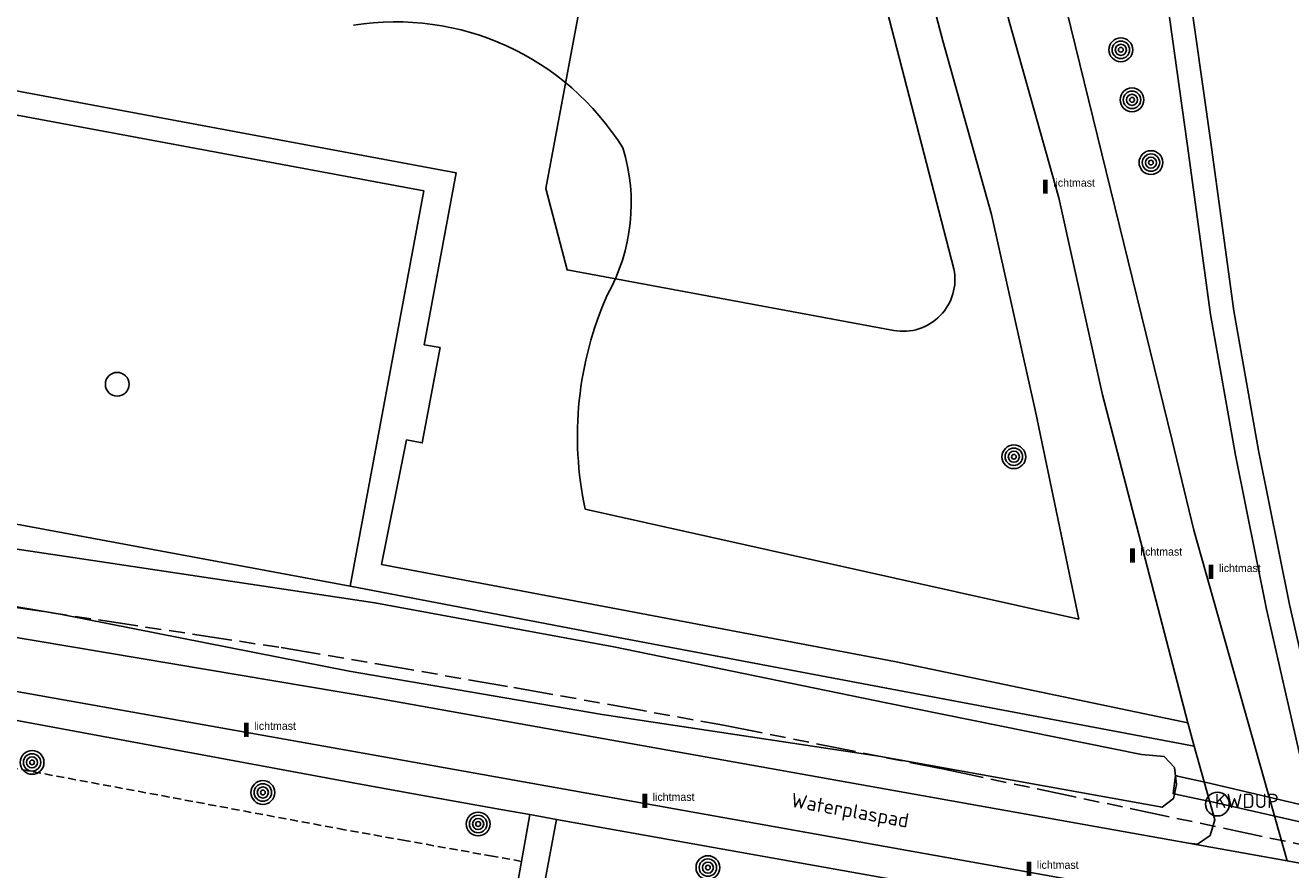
# Model space of a CAD drawing. Extents: x 168491 to 169507, y 481494 to 482503.
# Tile 32 of 108: x 168793 to 168873, y 482079 to 482133. Entities that reach past the tile are written whole.
import ezdxf
from ezdxf.enums import TextEntityAlignment as Align

# ---------------------------------------------------------------- set-up
doc = ezdxf.new("R2010")
doc.units = 0
doc.header["$LTSCALE"] = 0.5
doc.linetypes.add('KAD', pattern=[12, 5, -1, 2, -1, 2, -1])
doc.linetypes.add('STIPPELFIJN', pattern=[1.5, 1, -0.5])
doc.layers.get('0').update_dxf_attribs({"linetype": 'CONTINUOUS'})
for name, color, linetype in [('G01', 3, 'KAD'), ('G_BTD', 3, 'CONTINUOUS'), ('G_KWDUPM1', 7, 'CONTINUOUS'), ('G_WGD', 2, 'CONTINUOUS'), ('G_WTD', 4, 'CONTINUOUS'), ('KWDUP', 7, 'CONTINUOUS'), ('ORL', 7, 'CONTINUOUS'), ('PPAL', 7, 'CONTINUOUS'), ('PSTM', 170, 'CONTINUOUS'), ('PVGO', 7, 'CONTINUOUS')]:
    doc.layers.add(name, color=color, linetype=linetype)
doc.layers.add('PND', color=8, linetype='CONTINUOUS', lineweight=25)
doc.styles.add('ISO', font='isocpeur.ttf', dxfattribs={"height": 1})

# ---------------------------------------------------------------- blocks, each defined once
blk = doc.blocks.new('SPEELOBJ')
at = {"color": 0, "linetype": 'Continuous'}
blk.add_circle((0, 0), 0.75, dxfattribs=at)
at = {"color": 0, "flags": 2}
blk.add_attdef('SPEELOBJECT', (1.45, 0), '', height=1, dxfattribs=at)
blk = doc.blocks.new('PAAL')
at = {"linetype": 'ByBlock', "lineweight": -2}
h = blk.add_hatch(color=0, dxfattribs=at)
h.dxf.hatch_style = 1
h.paths.add_polyline_path([(0.15, 0.8), (-0.15, 0.8), (-0.15, -0.1), (0, -0.1, -0.414214), (-0.1, 0, -1), (0.1, 0, -0.414214), (0, -0.1), (0.15, -0.1)])
at = {"linetype": 'ByBlock', "lineweight": -2, "true_color": 0x681648}
h = blk.add_hatch(color=219, dxfattribs=at)
h.dxf.hatch_style = 1
h.paths.add_polyline_path([(-0.1, 0, 1), (0.1, 0, 1)])
at = {"color": 0, "linetype": 'ByBlock', "lineweight": -2}
blk.add_attdef('PAAL', (0.5, 0.35), '', height=0.5, dxfattribs=at)
blk = doc.blocks.new('KUNSTOBJ')
at = {"color": 0}
blk.add_circle((0, 0), 0.75, dxfattribs=at)
at = {"color": 0, "flags": 2}
blk.add_attdef('KUNSTOBJECT', (1.45, 0), '', height=1, dxfattribs=at)
blk = doc.blocks.new('BOOM')
at = {"color": 0}
for radius in [0.75, 0.55, 0.35, 0.15]:
    blk.add_circle((0, 0), radius, dxfattribs=at)

msp = doc.modelspace()

# ---------------------------------------------------------------- linework, layer by layer
at = {"layer": 'G01'}
msp.add_lwpolyline([(168678.505, 482115.656), (168680.176, 482115.421), (168685.101, 482114.339), (168708.078, 482109.988), (168733.577, 482105.202), (168742.614, 482103.713), (168744.826, 482103.439), (168747.262, 482103.279), (168748.01, 482103.226), (168749.182, 482103.143), (168751.108, 482102.778), (168758.012, 482101.701), (168779.358, 482097.953), (168788.04, 482096.582), (168791.925, 482095.969), (168809.387, 482093.323), (168824.071, 482090.81), (168837.299, 482088.428), (168851.241, 482085.642), (168881.115, 482079.332)], dxfattribs=at)
at = {"layer": 'G_BTD', "linetype": 'Continuous', "lineweight": 25, "transparency": 33554687}
msp.add_lwpolyline([(168780.202, 482103.43), (168813.739, 482097.199)], dxfattribs=at)
at = {"layer": 'G_BTD', "linetype": 'STIPPELFIJN', "lineweight": -3, "transparency": 33554687}
for points in [[(168817.21, 482081.141), (168813.387, 482081.825), (168790.577, 482086.074), (168780.262, 482087.871)], [(168824.554, 482079.828), (168822.72, 482080.156), (168817.21, 482081.141)]]:
    msp.add_lwpolyline(points, dxfattribs=at)
at = {"layer": 'G_KWDUPM1', "linetype": 'Continuous', "lineweight": 25, "transparency": 33554687}
for points in [[(168865.837, 482084.081), (168865.685, 482084.114), (168865.834, 482085.247)], [(168865.834, 482085.247), (168865.968, 482085.216)], [(168865.968, 482085.216), (168866.628, 482085.066)], [(168866.628, 482085.066), (168867.794, 482084.8)], [(168867.794, 482084.8), (168886.524, 482080.416)], [(168867.409, 482083.744), (168865.837, 482084.081)], [(168868.049, 482083.606), (168867.409, 482083.744)], [(168886.362, 482079.447), (168868.049, 482083.606)]]:
    msp.add_lwpolyline(points, dxfattribs=at)
at = {"layer": 'G_WGD', "lineweight": -3, "transparency": 33554687}
for points in [[(168834.976, 482208.253), (168836.464, 482201.873), (168848.202, 482159.921), (168855.354, 482132.782), (168858.466, 482121.725), (168861.233, 482109.286), (168866.614, 482088.579)], [(168866.614, 482088.579), (168848.087, 482092.453), (168830.882, 482095.716), (168815.725, 482098.575), (168817.298, 482106.433), (168818.292, 482106.248), (168819.412, 482112.263), (168818.418, 482112.448), (168820.438, 482123.292), (168780.226, 482130.783), (168778.14, 482119.582), (168777.159, 482119.764), (168776.156, 482114.379), (168777.137, 482114.196), (168775.036, 482102.916), (168776.746, 482102.595), (168776.456, 482100.793)], [(168869.159, 482076.901), (168814.55, 482086.657), (168778.605, 482093.064)], [(168867.019, 482087.102), (168866.614, 482088.579)], [(168826.757, 482082.482), (168825.082, 482082.781)], [(168866.644, 482080.976), (168872.882, 482079.86)]]:
    msp.add_lwpolyline(points, dxfattribs=at)
at = {"layer": 'G_WGD', "linetype": 'Continuous', "lineweight": 25, "transparency": 33554687}
for points in [[(168872.882, 482079.86), (168867, 482100.745), (168865.616, 482106.388), (168856.735, 482142.621), (168848.666, 482172.106), (168841.278, 482197.324)], [(168876.731, 482080.971), (168875.677, 482084.451), (168873.033, 482096.054), (168871.074, 482105.759), (168869.506, 482114.579), (168868.039, 482125.357), (168866.138, 482138.877), (168864.991, 482148.054), (168863.921, 482154.853), (168862.995, 482160.193), (168860.162, 482171.131), (168859.511, 482173.238), (168859.267, 482173.87), (168858.235, 482176.191), (168856.591, 482179.398), (168853.789, 482183.691), (168851.076, 482187.531), (168849.314, 482190.613), (168847.904, 482193.579), (168846.934, 482195.816), (168846.24, 482197.549)], [(168874.484, 482079.574), (168875.031, 482080.453), (168874.228, 482084.127), (168871.581, 482095.742), (168869.615, 482105.482), (168868.039, 482114.349), (168866.568, 482125.154), (168864.666, 482138.682), (168863.521, 482147.846), (168862.456, 482154.61), (168861.542, 482159.879), (168858.728, 482170.748), (168858.066, 482172.796), (168857.831, 482173.418), (168856.902, 482175.536), (168855.305, 482178.652), (168852.56, 482182.857), (168849.822, 482186.733), (168847.997, 482189.925), (168846.552, 482192.965), (168845.563, 482195.245), (168845.505, 482195.389)], [(168859.722, 482095.117), (168856.991, 482108.237), (168854.228, 482120.658), (168851.139, 482131.634), (168843.994, 482158.745), (168836.762, 482183.229)], [(168780.202, 482103.43), (168776.851, 482104.059), (168781.502, 482129.027), (168818.398, 482122.154), (168813.739, 482097.199)], [(168828.568, 482102.062), (168859.722, 482095.117)], [(168867.019, 482087.102), (168847.599, 482090.772), (168830.557, 482093.987), (168813.739, 482097.199)], [(168866.644, 482080.976), (168815.287, 482090.159), (168779.015, 482096.257)], [(168817.738, 482084.094), (168813.926, 482084.776), (168791.109, 482089.026), (168778.512, 482091.221)], [(168866.644, 482080.976), (168867.218, 482080.913), (168868.025, 482081.464), (168868.316, 482082.456), (168867.019, 482087.102)], [(168825.082, 482082.781), (168823.248, 482083.109), (168817.738, 482084.094)], [(168826.757, 482082.482), (168824.5, 482070.353)], [(168824.554, 482079.828), (168825.082, 482082.781)], [(168870.415, 482074.675), (168826.757, 482082.482)], [(168822.91, 482070.635), (168824.554, 482079.828)], [(168872.882, 482079.86), (168874.484, 482079.574)]]:
    msp.add_lwpolyline(points, dxfattribs=at)
for points in [[(168813.943, 482132.618, -0.30181), (168830.952, 482124.865)], [(168830.952, 482124.865, -0.2064999), (168829.961, 482115.581)], [(168829.961, 482115.581, 0.1574793), (168828.568, 482102.062)]]:
    msp.add_lwpolyline(points, format="xyb", dxfattribs=at)
at = {"layer": 'G_WTD', "linetype": 'Continuous', "lineweight": 25, "transparency": 33554687}
msp.add_lwpolyline([(168795.813, 482099.067), (168815.302, 482096.152), (168830.388, 482093.368), (168847.569, 482089.827), (168863.679, 482086.58), (168865.115, 482086.448), (168865.769, 482085.745), (168865.891, 482084.673), (168865.698, 482083.792), (168864.982, 482083.247), (168847.107, 482086.472), (168829.65, 482089.109), (168813.682, 482091.835), (168795.437, 482095.44), (168782.533, 482097.624), (168781.666, 482098.05), (168781.473, 482098.601), (168781.394, 482099.348), (168781.82, 482100.621), (168782.843, 482101.012), (168795.813, 482099.067)], dxfattribs=at)
at = {"layer": 'PND', "linetype": 'Continuous', "lineweight": 25, "transparency": 33554687}
for points in [[(168841.513, 482157.19), (168822.965, 482152.394), (168826.275, 482139.601), (168826.637, 482139.694), (168828.226, 482133.773), (168826.099, 482122.303), (168827.426, 482117.171), (168848.053, 482113.347)], [(168851.844, 482117.233), (168841.513, 482157.19)]]:
    msp.add_lwpolyline(points, dxfattribs=at)
msp.add_lwpolyline([(168848.053, 482113.347, 0.5318491), (168851.844, 482117.233)], format="xyb", dxfattribs=at)

# ---------------------------------------------------------------- block references
at = {"layer": 'PPAL', "linetype": 'Continuous', "lineweight": 13, "transparency": 33554687}
for p in [(168857.61, 482122.074), (168863.117, 482098.784), (168868.081, 482097.749), (168807.18, 482087.78), (168832.338, 482083.298), (168856.581, 482079.009)]:
    msp.add_blockref('PAAL', p, dxfattribs=at).add_auto_attribs({'PAAL': 'lichtmast'})
at = {"layer": 'PSTM', "linetype": 'Continuous', "lineweight": 0, "transparency": 33554687}
for name, p in [('SPEELOBJ', (168799.039, 482109.947)), ('KUNSTOBJ', (168868.481, 482083.446))]:
    msp.add_blockref(name, p, dxfattribs=at)
at = {"layer": 'PVGO', "linetype": 'Continuous', "lineweight": 0, "transparency": 33554687}
for p in [(168862.384, 482131.063), (168863.089, 482127.905), (168864.284, 482123.942), (168855.631, 482105.372), (168793.662, 482086.077), (168808.229, 482084.177), (168821.818, 482082.188), (168836.318, 482079.434)]:
    msp.add_blockref('BOOM', p, dxfattribs=at)

# ---------------------------------------------------------------- texts
at = {"layer": 'KWDUP', "linetype": 'Continuous', "lineweight": 70, "transparency": 33554687, "style": 'ISO'}
msp.add_text('KWDUP', height=0.9, dxfattribs=at).set_placement((168870.331, 482083.647), align=Align.MIDDLE_CENTER)
at = {"layer": 'ORL', "linetype": 'Continuous', "lineweight": 25, "transparency": 33554687, "style": 'ISO'}
msp.add_text('Waterplaspad', height=0.9, rotation=349.8, dxfattribs=at).set_placement((168845.29, 482083.054), align=Align.MIDDLE_CENTER)

doc.saveas('drawing.dxf')
